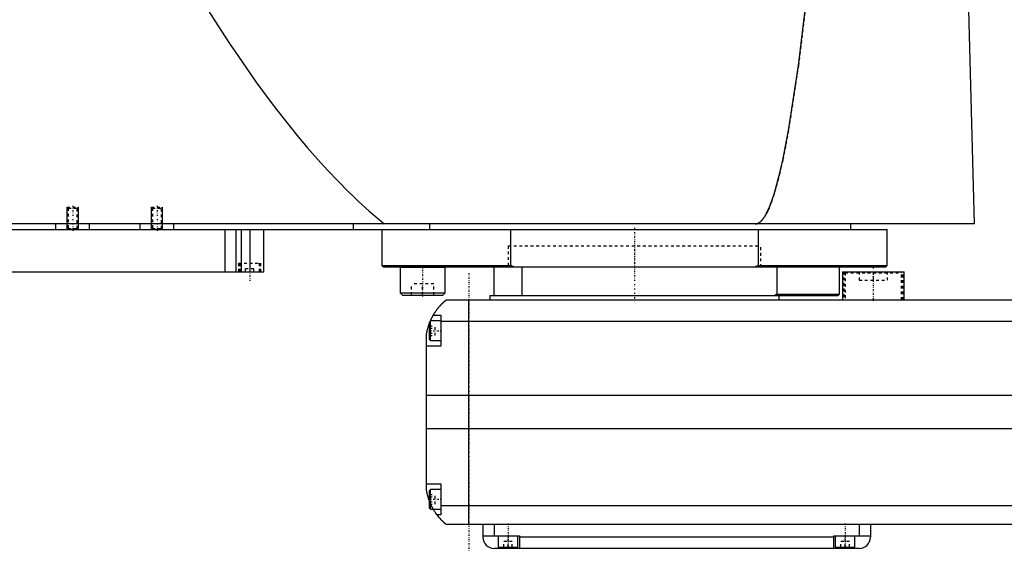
# Model space of a CAD drawing. Extents: x -906 to 156, y -82 to 428.
# Tile 2 of 4: x -669 to -318, y -82 to 107. Entities that reach past the tile are written whole.
import ezdxf

# ---------------------------------------------------------------- set-up
doc = ezdxf.new("R2010")
doc.units = 0
doc.linetypes.add('CENTER', pattern=[1.5, 0.45, -0.5, 0.05, -0.5])
doc.linetypes.add('DASHED', pattern=[2, 1, -1])
for name, color, linetype in [('AM_0', 7, 'CONTINUOUS'), ('AM_10', 7, 'CONTINUOUS'), ('AM_3', 7, 'DASHED'), ('AM_7', 7, 'CENTER')]:
    doc.layers.add(name, color=color, linetype=linetype)

msp = doc.modelspace()

# ---------------------------------------------------------------- linework, layer by layer
at = {"layer": 'AM_0', "color": 7, "linetype": 'CONTINUOUS'}
for p, q in [((-328.96, 34.5), (-331.05, 115.63)), ((-328.96, 34.5), (-905.5, 34.5)), ((-900, 32.5), (-360, 32.5)), ((-656, 32.5), (-656, 34.5)), ((-644, 32.5), (-644, 34.5)), ((-626, 32.5), (-626, 34.5)), ((-614, 32.5), (-614, 34.5)), ((-595.84, 32.5), (-595.84, 17.5)), ((-592, 32.5), (-592, 17.5)), ((-590, 32.5), (-590, 17.5)), ((-587, 32.5), (-587, 17.5)), ((-582, 17.5), (-582, 32.5)), ((-550, 32.5), (-550, 34.5)), ((-540, 32.5), (-540, 19.7)), ((-522.83, 32.5), (-522.83, 34.5)), ((-494.02, 19.7), (-494.02, 32.5)), ((-405.98, 32.5), (-405.98, 19.7)), ((-373, 32.5), (-373, 34.5)), ((-360, 19.7), (-360, 32.5)), ((-540, 19.7), (-539.5, 19.2)), ((-540, 19.7), (-494.02, 19.7)), ((-539.5, 19.2), (-360.5, 19.2)), ((-533.37, 19.19), (-533.45, 19.1)), ((-533.45, 19.1), (-533.45, 10)), ((-533.45, 19.1), (-517.45, 19.1)), ((-517.45, 19.1), (-517.55, 19.2)), ((-517.45, 10), (-517.45, 19.1)), ((-500, 9), (-500, 19.2)), ((-492.99, 19.2), (-494.02, 19.7)), ((-490, 9), (-490, 19.2)), ((-405.98, 19.7), (-407.01, 19.2)), ((-405.98, 19.7), (-360, 19.7)), ((-399.28, 19.2), (-399.28, 9.5)), ((-377, 9.5), (-377, 19.2)), ((-360.5, 19.2), (-360, 19.7)), ((-890, 17.5), (-582, 17.5)), ((-376, 17.5), (-376, 7.5)), ((-376, 17.5), (-354, 17.5)), ((-354, 7.5), (-354, 17.5)), ((-533.45, 10), (-532.65, 9.2)), ((-533.45, 10), (-517.45, 10)), ((-532.65, 9.2), (-518.25, 9.2)), ((-518.25, 9.2), (-517.45, 10)), ((-517, 7.5), (83, 7.5)), ((-509, -72.5), (-509, 7.5)), ((-501.5, 9), (-501.5, 7.5)), ((-501.5, 9), (-377.5, 9)), ((-399.28, 9.5), (-400, 9)), ((-399.28, 9.5), (-377, 9.5)), ((-398.5, 7.5), (-398.5, 9)), ((-377.5, 9), (-377, 9.5)), ((-519, 0), (-522.6, 0)), ((-522.6, -7), (-522.6, 0)), ((-521.65, 2), (-519, 2)), ((-519, 2), (-519, -9)), ((-522.6, 0), (-523, -0.4)), ((-523, -6.6), (-523, -0.4)), ((85, -0.2), (-519, -0.2)), ((-524, -60.5), (-524, -4.5)), ((-523, -6.6), (-522.6, -7)), ((-522.6, -7), (-519, -7)), ((-519, -9), (-524, -9)), ((90, -26.54), (-524, -26.54)), ((90, -38.4), (-524, -38.4)), ((-524, -58), (-519, -58)), ((-519, -58), (-519, -69)), ((-522.6, -60), (-523, -60.4)), ((-523, -66.6), (-523, -60.4)), ((-519, -60), (-522.6, -60)), ((-522.6, -67), (-522.6, -60)), ((-523, -66.6), (-522.6, -67)), ((85, -65.78), (-519, -65.78)), ((-522.6, -67), (-519, -67)), ((-519, -69), (-520.34, -69)), ((83, -72.5), (-517, -72.5)), ((-504, -72.5), (-504, -77)), ((-500, -72.5), (-500, -76.5)), ((-370, -72.5), (-370, -76.5)), ((-366, -72.5), (-366, -77)), ((-504, -76.5), (-491, -76.5)), ((-498.5, -76.5), (-498.5, -80.5)), ((-491.5, -80.5), (-491.5, -76.5)), ((-491, -76.5), (-491, -81)), ((-379, -77), (-491, -77)), ((-379, -76.5), (-366, -76.5)), ((-379, -81), (-379, -76.5)), ((-378.5, -76.5), (-378.5, -80.5)), ((-371.5, -80.5), (-371.5, -76.5)), ((-498.5, -80.5), (-491.5, -80.5)), ((-495, -81), (-495, -80.5)), ((-378.5, -80.5), (-371.5, -80.5)), ((-375, -81), (-375, -80.5)), ((-370, -81), (-500, -81))]:
    msp.add_line(p, q, dxfattribs=at)
for points in [[(-604.88, 115.63, 0), (-603.05, 112.65, 0), (-599.4, 106.81, 0), (-595.75, 101.13, 0), (-593.92, 98.36, 0), (-592.09, 95.63, 0), (-588.44, 90.29, 0), (-584.79, 85.12, 0), (-581.13, 80.11, 0), (-577.48, 75.27, 0), (-573.83, 70.6, 0), (-572, 68.32, 0), (-570.17, 66.09, 0), (-566.52, 61.75, 0), (-562.86, 57.57, 0), (-559.21, 53.57, 0), (-555.56, 49.73, 0), (-551.9, 46.05, 0), (-550.07, 44.28, 0), (-548.25, 42.54, 0), (-544.59, 39.2, 0), (-540.94, 36.03, 0), (-539.11, 34.5, 0)], [(-407, 34.5, 0), (-406.99, 34.5, 0), (-406.96, 34.5, 0), (-406.93, 34.5, 0), (-406.91, 34.5, 0), (-406.9, 34.5, 0), (-406.87, 34.5, 0), (-406.84, 34.51, 0), (-406.81, 34.51, 0), (-406.79, 34.51, 0), (-406.76, 34.51, 0), (-406.74, 34.52, 0), (-406.73, 34.52, 0), (-406.7, 34.52, 0), (-406.67, 34.53, 0), (-406.64, 34.53, 0), (-406.61, 34.54, 0), (-406.58, 34.54, 0), (-406.57, 34.54, 0), (-406.56, 34.55, 0), (-406.53, 34.55, 0), (-406.5, 34.56, 0), (-406.48, 34.56, 0), (-406.47, 34.57, 0), (-406.44, 34.57, 0), (-406.41, 34.58, 0), (-406.4, 34.59, 0), (-406.38, 34.59, 0), (-406.36, 34.6, 0), (-406.33, 34.61, 0), (-406.3, 34.62, 0), (-406.27, 34.63, 0), (-406.24, 34.64, 0), (-406.23, 34.64, 0), (-406.21, 34.65, 0), (-406.18, 34.66, 0), (-406.16, 34.67, 0), (-406.05, 34.71, 0), (-405.88, 34.8, 0), (-405.71, 34.89, 0), (-405.54, 35, 0), (-405.45, 35.07, 0), (-405.37, 35.13, 0), (-405.2, 35.27, 0), (-405.02, 35.42, 0), (-404.85, 35.59, 0), (-404.68, 35.77, 0), (-404.51, 35.97, 0), (-404.42, 36.07, 0), (-404.34, 36.18, 0), (-404.16, 36.4, 0), (-403.99, 36.64, 0), (-403.91, 36.76, 0), (-403.82, 36.89, 0), (-403.65, 37.16, 0), (-403.48, 37.44, 0), (-403.39, 37.58, 0), (-403.31, 37.73, 0), (-403.13, 38.04, 0), (-402.96, 38.36, 0), (-402.79, 38.69, 0), (-402.62, 39.04, 0), (-402.45, 39.41, 0), (-402.36, 39.59, 0), (-402.28, 39.78, 0), (-402.11, 40.17, 0), (-401.93, 40.58, 0), (-401.33, 42.11, 0), (-400.31, 45.12, 0), (-399.28, 48.64, 0), (-398.25, 52.66, 0), (-397.74, 54.85, 0), (-397.23, 57.17, 0), (-396.21, 62.19, 0), (-395.19, 67.7, 0), (-391.63, 90.92, 0), (-388.61, 115.63, 0)], [(-521.65, 2, 0), (-521.62, 2.05, 0), (-521.57, 2.14, 0), (-521.52, 2.23, 0), (-521.49, 2.27, 0), (-521.46, 2.32, 0), (-521.41, 2.41, 0), (-521.35, 2.5, 0), (-521.3, 2.59, 0), (-521.24, 2.68, 0), (-521.19, 2.76, 0), (-521.16, 2.81, 0), (-521.13, 2.85, 0), (-521.07, 2.94, 0), (-521.02, 3.03, 0), (-520.96, 3.11, 0), (-520.9, 3.2, 0), (-520.85, 3.28, 0), (-520.82, 3.33, 0), (-520.79, 3.37, 0), (-520.73, 3.45, 0), (-520.67, 3.53, 0), (-520.64, 3.58, 0), (-520.62, 3.62, 0), (-520.56, 3.7, 0), (-520.5, 3.78, 0), (-520.47, 3.82, 0), (-520.44, 3.86, 0), (-520.38, 3.94, 0), (-520.33, 4.01, 0), (-520.27, 4.09, 0), (-520.21, 4.17, 0), (-520.15, 4.24, 0), (-520.12, 4.28, 0), (-520.1, 4.32, 0), (-520.04, 4.39, 0), (-519.98, 4.46, 0), (-519.92, 4.54, 0), (-519.87, 4.61, 0), (-519.81, 4.68, 0), (-519.78, 4.71, 0), (-519.75, 4.75, 0), (-519.69, 4.82, 0), (-519.64, 4.89, 0), (-519.58, 4.95, 0), (-519.52, 5.02, 0), (-519.47, 5.08, 0), (-519.44, 5.12, 0), (-519.41, 5.15, 0), (-519.36, 5.21, 0), (-519.3, 5.28, 0), (-519.25, 5.34, 0), (-519.19, 5.4, 0), (-519.14, 5.46, 0), (-519.11, 5.49, 0), (-519.08, 5.52, 0), (-519.03, 5.58, 0), (-518.97, 5.64, 0), (-518.92, 5.7, 0), (-518.87, 5.75, 0), (-518.81, 5.81, 0), (-518.79, 5.84, 0), (-518.76, 5.87, 0), (-518.71, 5.92, 0), (-518.66, 5.98, 0), (-518.63, 6, 0), (-518.6, 6.03, 0), (-518.55, 6.08, 0), (-518.5, 6.13, 0), (-518.48, 6.16, 0), (-518.45, 6.18, 0), (-518.4, 6.23, 0), (-518.35, 6.28, 0), (-518.3, 6.33, 0), (-518.25, 6.38, 0), (-518.2, 6.43, 0), (-518.18, 6.45, 0), (-518.16, 6.47, 0), (-518.11, 6.52, 0), (-518.06, 6.56, 0), (-518.02, 6.61, 0), (-517.97, 6.65, 0), (-517.93, 6.69, 0), (-517.9, 6.71, 0), (-517.88, 6.73, 0), (-517.84, 6.77, 0), (-517.8, 6.81, 0), (-517.75, 6.85, 0), (-517.71, 6.88, 0), (-517.67, 6.92, 0), (-517.66, 6.94, 0), (-517.64, 6.95, 0), (-517.6, 6.99, 0), (-517.56, 7.02, 0), (-517.53, 7.05, 0), (-517.49, 7.08, 0), (-517.46, 7.11, 0), (-517.44, 7.13, 0), (-517.43, 7.14, 0), (-517.39, 7.17, 0), (-517.36, 7.19, 0), (-517.34, 7.22, 0), (-517.31, 7.24, 0), (-517.28, 7.27, 0), (-517.27, 7.28, 0), (-517.25, 7.29, 0), (-517.23, 7.31, 0), (-517.21, 7.33, 0), (-517.2, 7.34, 0), (-517.18, 7.35, 0), (-517.16, 7.36, 0), (-517.14, 7.38, 0), (-517.13, 7.39, 0), (-517.13, 7.4, 0), (-517.11, 7.41, 0), (-517.09, 7.42, 0), (-517.08, 7.44, 0), (-517.06, 7.45, 0), (-517.05, 7.46, 0), (-517.05, 7.46, 0), (-517.04, 7.47, 0), (-517.03, 7.47, 0), (-517.02, 7.48, 0), (-517.02, 7.49, 0), (-517.01, 7.49, 0), (-517.01, 7.49, 0), (-517.01, 7.5, 0), (-517, 7.5, 0), (-517, 7.5, 0), (-517, 7.5, 0), (-517, 7.5, 0)], [(-522.69, -0.09, 0), (-522.65, 0.01, 0), (-522.56, 0.21, 0), (-522.47, 0.4, 0), (-522.43, 0.49, 0), (-522.39, 0.58, 0), (-522.31, 0.76, 0), (-522.22, 0.92, 0), (-522.14, 1.08, 0), (-522.07, 1.23, 0), (-522, 1.36, 0), (-521.96, 1.43, 0), (-521.93, 1.49, 0), (-521.87, 1.6, 0), (-521.82, 1.7, 0), (-521.77, 1.79, 0), (-521.73, 1.86, 0), (-521.7, 1.91, 0), (-521.68, 1.94, 0), (-521.67, 1.96, 0), (-521.66, 1.98, 0), (-521.65, 2, 0), (-521.65, 2, 0)], [(-524, -4.5, 0), (-523.98, -4.39, 0), (-523.94, -4.18, 0), (-523.9, -3.97, 0), (-523.88, -3.87, 0), (-523.86, -3.77, 0), (-523.81, -3.56, 0), (-523.77, -3.36, 0), (-523.72, -3.15, 0), (-523.66, -2.95, 0), (-523.61, -2.74, 0), (-523.58, -2.64, 0), (-523.55, -2.54, 0), (-523.49, -2.33, 0), (-523.43, -2.13, 0), (-523.37, -1.92, 0), (-523.31, -1.72, 0), (-523.24, -1.52, 0), (-523.21, -1.43, 0), (-523.17, -1.33, 0), (-523.1, -1.14, 0), (-523.03, -0.95, 0), (-523, -0.86, 0)], [(-523, -64.14, 0), (-523.04, -64.04, 0), (-523.11, -63.84, 0), (-523.18, -63.64, 0), (-523.22, -63.54, 0), (-523.25, -63.44, 0), (-523.32, -63.24, 0), (-523.38, -63.03, 0), (-523.45, -62.82, 0), (-523.51, -62.61, 0), (-523.57, -62.41, 0), (-523.6, -62.3, 0), (-523.63, -62.2, 0), (-523.68, -61.99, 0), (-523.73, -61.78, 0), (-523.78, -61.57, 0), (-523.83, -61.37, 0), (-523.87, -61.17, 0), (-523.89, -61.07, 0), (-523.91, -60.97, 0), (-523.95, -60.78, 0), (-523.98, -60.59, 0), (-524, -60.5, 0)], [(-520.34, -69, 0), (-520.34, -69, 0), (-520.35, -68.98, 0), (-520.37, -68.96, 0), (-520.38, -68.94, 0), (-520.4, -68.92, 0), (-520.44, -68.86, 0), (-520.49, -68.79, 0), (-520.55, -68.71, 0), (-520.62, -68.61, 0), (-520.7, -68.5, 0), (-520.74, -68.44, 0), (-520.78, -68.38, 0), (-520.87, -68.25, 0), (-520.96, -68.11, 0), (-521.06, -67.96, 0), (-521.16, -67.8, 0), (-521.27, -67.64, 0), (-521.32, -67.55, 0), (-521.37, -67.47, 0), (-521.48, -67.29, 0), (-521.59, -67.1, 0), (-521.65, -67, 0)], [(-517, -72.5, 0), (-517, -72.5, 0), (-517.01, -72.49, 0), (-517.02, -72.49, 0), (-517.02, -72.48, 0), (-517.03, -72.48, 0), (-517.03, -72.48, 0), (-517.04, -72.47, 0), (-517.04, -72.46, 0), (-517.05, -72.46, 0), (-517.06, -72.45, 0), (-517.07, -72.44, 0), (-517.07, -72.44, 0), (-517.08, -72.43, 0), (-517.09, -72.43, 0), (-517.1, -72.42, 0), (-517.11, -72.41, 0), (-517.11, -72.41, 0), (-517.13, -72.39, 0), (-517.14, -72.38, 0), (-517.15, -72.38, 0), (-517.16, -72.37, 0), (-517.17, -72.36, 0), (-517.19, -72.34, 0), (-517.21, -72.33, 0), (-517.22, -72.31, 0), (-517.24, -72.3, 0), (-517.25, -72.29, 0), (-517.26, -72.28, 0), (-517.28, -72.26, 0), (-517.3, -72.25, 0), (-517.32, -72.23, 0), (-517.35, -72.21, 0), (-517.37, -72.19, 0), (-517.38, -72.18, 0), (-517.39, -72.17, 0), (-517.42, -72.15, 0), (-517.44, -72.13, 0), (-517.47, -72.1, 0), (-517.49, -72.08, 0), (-517.52, -72.06, 0), (-517.54, -72.04, 0), (-517.55, -72.03, 0), (-517.58, -72.01, 0), (-517.61, -71.98, 0), (-517.64, -71.95, 0), (-517.67, -71.93, 0), (-517.7, -71.9, 0), (-517.71, -71.89, 0), (-517.73, -71.87, 0), (-517.76, -71.84, 0), (-517.79, -71.81, 0), (-517.83, -71.78, 0), (-517.86, -71.75, 0), (-517.89, -71.72, 0), (-517.91, -71.7, 0), (-517.93, -71.69, 0), (-517.96, -71.65, 0), (-518, -71.62, 0), (-518.02, -71.6, 0), (-518.04, -71.59, 0), (-518.07, -71.55, 0), (-518.11, -71.52, 0), (-518.13, -71.5, 0), (-518.15, -71.48, 0), (-518.19, -71.44, 0), (-518.22, -71.41, 0), (-518.26, -71.37, 0), (-518.3, -71.33, 0), (-518.34, -71.29, 0), (-518.36, -71.27, 0), (-518.38, -71.25, 0), (-518.42, -71.21, 0), (-518.46, -71.17, 0), (-518.6, -71.03, 0), (-518.86, -70.77, 0), (-519.11, -70.49, 0), (-519.38, -70.19, 0), (-519.51, -70.03, 0), (-519.65, -69.87, 0), (-519.92, -69.54, 0), (-520.2, -69.18, 0), (-520.34, -69, 0)]]:
    msp.add_polyline3d(points, dxfattribs=at)
for centre, start, end in [((-500, -77), 180, 270), ((-370, -77), 270, 0)]:
    msp.add_arc(centre, 4, start, end, dxfattribs=at)
at = {"layer": 'AM_10', "color": 7, "linetype": 'CONTINUOUS'}
for p, q in [((-652, 32.5), (-652, 40.5)), ((-648, 32.5), (-648, 40.5)), ((-622, 32.5), (-622, 40.5)), ((-618, 32.5), (-618, 40.5))]:
    msp.add_line(p, q, dxfattribs=at)
at = {"layer": 'AM_3', "color": 6, "linetype": 'DASHED'}
for p, q in [((-652, 40.5), (-651.62, 40.12)), ((-652, 40.5), (-648, 40.5)), ((-651.62, 40.12), (-651.62, 32.88)), ((-651.62, 40.12), (-648.38, 40.12)), ((-648.38, 40.12), (-648, 40.5)), ((-648.38, 32.88), (-648.38, 40.12)), ((-622, 40.5), (-621.62, 40.12)), ((-622, 40.5), (-618, 40.5)), ((-621.62, 40.12), (-621.62, 32.88)), ((-621.62, 40.12), (-618.38, 40.12)), ((-618.38, 40.12), (-618, 40.5)), ((-618.38, 32.88), (-618.38, 40.12)), ((-651.62, 32.88), (-652, 32.5)), ((-651.62, 32.88), (-648.38, 32.88)), ((-648, 32.5), (-648.38, 32.88)), ((-621.62, 32.88), (-622, 32.5)), ((-621.62, 32.88), (-618.38, 32.88)), ((-618, 32.5), (-618.38, 32.88)), ((-495, 26.7), (-495, 19.2)), ((-495, 26.7), (-495, 19.2)), ((-495, 26.7), (-405, 26.7)), ((-405, 19.2), (-405, 26.7)), ((-405, 19.2), (-405, 26.7)), ((-591, 20.5), (-591, 17.5)), ((-591, 20.5), (-583, 20.5)), ((-590.5, 20.5), (-590.5, 17.5)), ((-585.5, 18.5), (-588.5, 18.5)), ((-588.5, 17.5), (-588.5, 18.5)), ((-585.5, 17.5), (-585.5, 18.5)), ((-583.5, 17.5), (-583.5, 20.5)), ((-583, 17.5), (-583, 20.5)), ((-533.35, 19.2), (-533.37, 19.19)), ((-517.61, 19.1), (-517.45, 19.1)), ((-375.5, 17.5), (-375.5, 7.5)), ((-374.6, 17.5), (-375, 17.1)), ((-375, 17.1), (-375, 7.5)), ((-375, 17.1), (-355, 17.1)), ((-370, 17.5), (-370, 14.5)), ((-370, 14.5), (-360, 14.5)), ((-365, 17.5), (-365, 14.5)), ((-360, 17.5), (-360, 14.5)), ((-355, 17.1), (-355.4, 17.5)), ((-355, 7.5), (-355, 17.1)), ((-354.5, 7.5), (-354.5, 17.5)), ((-529.45, 9.2), (-529.45, 13.2)), ((-521.45, 13.2), (-529.45, 13.2)), ((-525.45, 9.2), (-525.45, 13.2)), ((-521.45, 9.2), (-521.45, 13.2)), ((-517.61, 10), (-517.45, 10)), ((-523, -1.77), (-521, -1.77)), ((-523, -2.63), (-521, -2.63)), ((-521, -5.23), (-521, -1.77)), ((-523, -4.37), (-521, -4.37)), ((-523, -5.23), (-521, -5.23)), ((-523, -61.77), (-521, -61.77)), ((-523, -62.63), (-521, -62.63)), ((-521, -65.23), (-521, -61.77)), ((-523, -64.37), (-521, -64.37)), ((-523, -65.23), (-521, -65.23)), ((-495, -80.5), (-495, -76.5)), ((-375, -80.5), (-375, -76.5)), ((-496.5, -80.5), (-496.5, -78.5)), ((-493.5, -78.5), (-496.5, -78.5)), ((-493.5, -80.5), (-493.5, -78.5)), ((-376.5, -80.5), (-376.5, -78.5)), ((-373.5, -78.5), (-376.5, -78.5)), ((-373.5, -80.5), (-373.5, -78.5))]:
    msp.add_line(p, q, dxfattribs=at)
for points in [[(-388.61, 115.63, 0), (-391.63, 90.92, 0), (-395.19, 67.7, 0), (-396.21, 62.19, 0), (-397.23, 57.17, 0), (-397.74, 54.85, 0), (-398.25, 52.66, 0), (-399.28, 48.64, 0), (-400.31, 45.12, 0), (-401.33, 42.11, 0), (-401.93, 40.58, 0), (-402.11, 40.17, 0), (-402.28, 39.78, 0), (-402.36, 39.59, 0), (-402.45, 39.41, 0), (-402.62, 39.04, 0), (-402.79, 38.69, 0), (-402.96, 38.36, 0), (-403.13, 38.04, 0), (-403.31, 37.73, 0), (-403.39, 37.58, 0), (-403.48, 37.44, 0), (-403.65, 37.16, 0), (-403.82, 36.89, 0), (-403.91, 36.76, 0), (-403.99, 36.64, 0), (-404.16, 36.4, 0), (-404.34, 36.18, 0), (-404.42, 36.07, 0), (-404.51, 35.97, 0), (-404.68, 35.77, 0), (-404.85, 35.59, 0), (-405.02, 35.42, 0), (-405.2, 35.27, 0), (-405.37, 35.13, 0), (-405.45, 35.07, 0), (-405.54, 35, 0), (-405.71, 34.89, 0), (-405.88, 34.8, 0), (-406.05, 34.71, 0), (-406.16, 34.67, 0), (-406.18, 34.66, 0), (-406.21, 34.65, 0), (-406.23, 34.64, 0), (-406.24, 34.64, 0), (-406.27, 34.63, 0), (-406.3, 34.62, 0), (-406.33, 34.61, 0), (-406.36, 34.6, 0), (-406.38, 34.59, 0), (-406.4, 34.59, 0), (-406.41, 34.58, 0), (-406.44, 34.57, 0), (-406.47, 34.57, 0), (-406.48, 34.56, 0), (-406.5, 34.56, 0), (-406.53, 34.55, 0), (-406.56, 34.55, 0), (-406.57, 34.54, 0), (-406.58, 34.54, 0), (-406.61, 34.54, 0), (-406.64, 34.53, 0), (-406.67, 34.53, 0), (-406.7, 34.52, 0), (-406.73, 34.52, 0), (-406.74, 34.52, 0), (-406.76, 34.51, 0), (-406.79, 34.51, 0), (-406.81, 34.51, 0), (-406.84, 34.51, 0), (-406.87, 34.5, 0), (-406.9, 34.5, 0), (-406.91, 34.5, 0), (-406.93, 34.5, 0), (-406.96, 34.5, 0), (-406.99, 34.5, 0), (-407, 34.5, 0)], [(-523, -0.86, 0), (-522.95, -0.72, 0), (-522.84, -0.46, 0), (-522.74, -0.21, 0), (-522.69, -0.09, 0)], [(-521.65, -67, 0), (-521.69, -66.93, 0), (-521.76, -66.8, 0), (-521.84, -66.66, 0), (-521.88, -66.59, 0), (-521.92, -66.51, 0), (-522, -66.37, 0), (-522.08, -66.22, 0), (-522.15, -66.06, 0), (-522.23, -65.91, 0), (-522.31, -65.75, 0), (-522.35, -65.67, 0), (-522.39, -65.59, 0), (-522.46, -65.42, 0), (-522.54, -65.26, 0), (-522.61, -65.09, 0), (-522.69, -64.92, 0), (-522.76, -64.75, 0), (-522.8, -64.66, 0), (-522.83, -64.57, 0), (-522.9, -64.4, 0), (-522.97, -64.23, 0), (-523, -64.14, 0)]]:
    msp.add_polyline3d(points, dxfattribs=at)
at = {"layer": 'AM_7', "color": 4, "linetype": 'CENTER'}
for p, q in [((-650, 40.9), (-650, 32.1)), ((-620, 40.9), (-620, 32.1)), ((-450, 33.16), (-450, 18.54)), ((-450, 27.07), (-450, 6.92)), ((-587, 20.8), (-587, 14.2)), ((-525.45, 19.7), (-525.45, 8.7)), ((-365, 19.05), (-365, 6.95)), ((-509, 17), (-509, -82)), ((-523.2, -3.5), (-518.8, -3.5)), ((-523.2, -63.5), (-518.8, -63.5)), ((-495, -72.1), (-495, -80.9)), ((-375, -72.1), (-375, -80.9))]:
    msp.add_line(p, q, dxfattribs=at)

doc.saveas('drawing.dxf')
